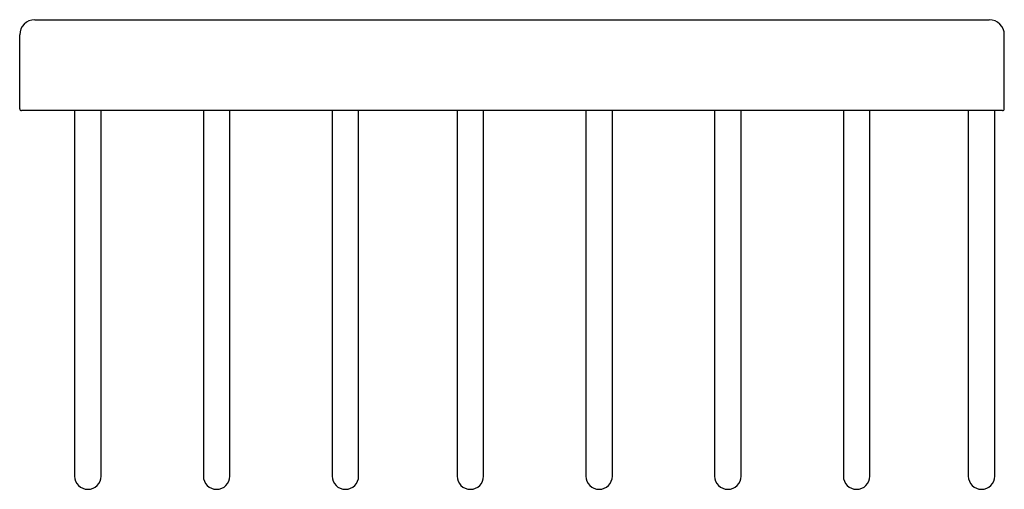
# Model space of a CAD drawing. Header units: millimetres. Extents: x 4066.713 to 4066.843, y 1971.22 to 1971.282.
import ezdxf

# ---------------------------------------------------------------- set-up
doc = ezdxf.new("R2010")
doc.units = ezdxf.units.MM
doc.layers.add('SANINDUSA', color=3, linetype='Continuous')

msp = doc.modelspace()

# ---------------------------------------------------------------- linework, layer by layer
at = {"layer": 'SANINDUSA'}
for p, q in [((4066.71513, 1971.28164), (4066.72813, 1971.28164)), ((4066.72813, 1971.28164), (4066.82813, 1971.28164)), ((4066.82813, 1971.28164), (4066.84113, 1971.28164)), ((4066.71313, 1971.26989), (4066.71313, 1971.27964)), ((4066.84313, 1971.26989), (4066.84313, 1971.27964)), ((4066.72813, 1971.26964), (4066.71338, 1971.26964)), ((4066.72038, 1971.26964), (4066.72038, 1971.22939)), ((4066.72388, 1971.22939), (4066.72388, 1971.26964)), ((4066.82813, 1971.26964), (4066.72813, 1971.26964)), ((4066.73738, 1971.26964), (4066.73738, 1971.22939)), ((4066.74088, 1971.22939), (4066.74088, 1971.26964)), ((4066.75438, 1971.26964), (4066.75438, 1971.22939)), ((4066.75788, 1971.22939), (4066.75788, 1971.26964)), ((4066.77088, 1971.26964), (4066.77088, 1971.22939)), ((4066.77438, 1971.22939), (4066.77438, 1971.26964)), ((4066.78788, 1971.26964), (4066.78788, 1971.22939)), ((4066.79138, 1971.22939), (4066.79138, 1971.26964)), ((4066.80488, 1971.26964), (4066.80488, 1971.22939)), ((4066.80838, 1971.22939), (4066.80838, 1971.26964)), ((4066.82188, 1971.26964), (4066.82188, 1971.22939)), ((4066.82538, 1971.22939), (4066.82538, 1971.26964)), ((4066.84288, 1971.26964), (4066.82813, 1971.26964)), ((4066.83838, 1971.26964), (4066.83838, 1971.22939)), ((4066.84188, 1971.22939), (4066.84188, 1971.26964)), ((4066.72038, 1971.22939), (4066.72038, 1971.22139)), ((4066.72388, 1971.22139), (4066.72388, 1971.22939)), ((4066.73738, 1971.22939), (4066.73738, 1971.22139)), ((4066.74088, 1971.22139), (4066.74088, 1971.22939)), ((4066.75438, 1971.22939), (4066.75438, 1971.22139)), ((4066.75788, 1971.22139), (4066.75788, 1971.22939)), ((4066.77088, 1971.22939), (4066.77088, 1971.22139)), ((4066.77438, 1971.22139), (4066.77438, 1971.22939)), ((4066.78788, 1971.22939), (4066.78788, 1971.22139)), ((4066.79138, 1971.22139), (4066.79138, 1971.22939)), ((4066.80488, 1971.22939), (4066.80488, 1971.22139)), ((4066.80838, 1971.22139), (4066.80838, 1971.22939)), ((4066.82188, 1971.22939), (4066.82188, 1971.22139)), ((4066.82538, 1971.22139), (4066.82538, 1971.22939)), ((4066.83838, 1971.22939), (4066.83838, 1971.22139)), ((4066.84188, 1971.22139), (4066.84188, 1971.22939))]:
    msp.add_line(p, q, dxfattribs=at)
for centre, radius, start, end in [((4066.71513, 1971.27964), 0.002, 90, 180), ((4066.84113, 1971.27964), 0.002, 0, 90), ((4066.71338, 1971.26989), 0.00025, 180, 270), ((4066.84288, 1971.26989), 0.00025, 270, 0), ((4066.72213, 1971.22139), 0.00175, 180, 0), ((4066.73913, 1971.22139), 0.00175, 180, 0), ((4066.75613, 1971.22139), 0.00175, 180, 0), ((4066.77263, 1971.22139), 0.00175, 180, 0), ((4066.78963, 1971.22139), 0.00175, 180, 0), ((4066.80663, 1971.22139), 0.00175, 180, 0), ((4066.82363, 1971.22139), 0.00175, 180, 0), ((4066.84013, 1971.22139), 0.00175, 180, 0)]:
    msp.add_arc(centre, radius, start, end, dxfattribs=at)

doc.saveas('drawing.dxf')
